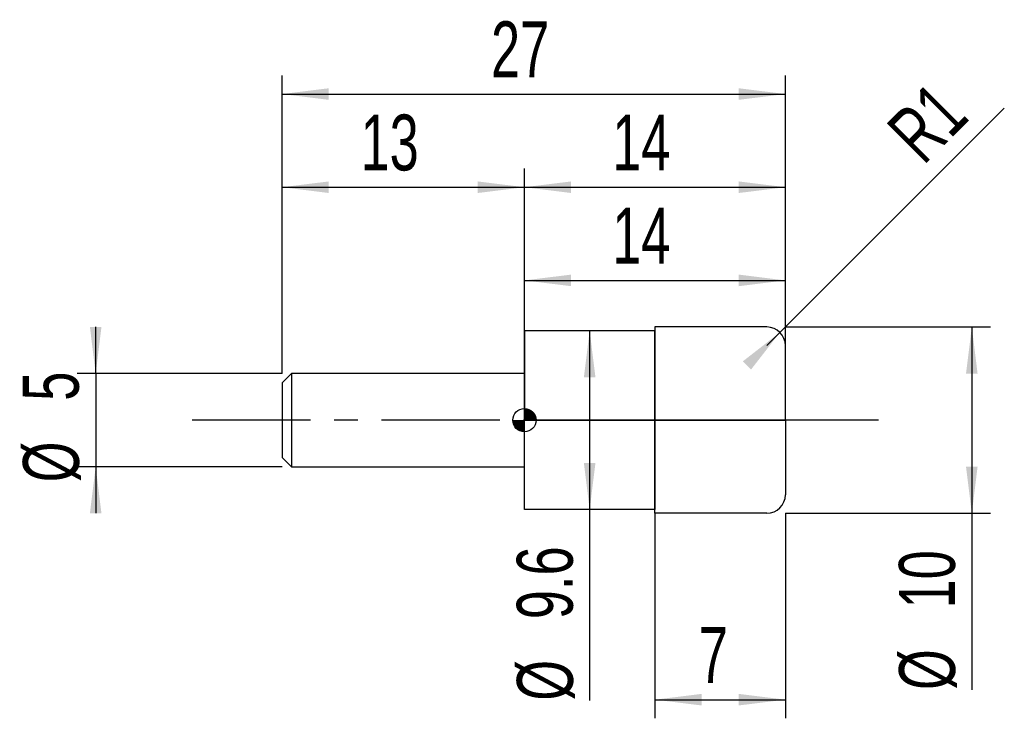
# Model space of a CAD drawing. Extents: x -14.1 to 38.7, y -16 to 21.5.
import ezdxf
from ezdxf.enums import TextEntityAlignment as Align

# ---------------------------------------------------------------- set-up
doc = ezdxf.new("R2010")
doc.units = 0
doc.linetypes.add('CENTER', pattern=[10.16, 6.35, -1.27, 1.27, -1.27])
doc.layers.get('0').update_dxf_attribs({"linetype": 'CONTINUOUS'})
for name, color, linetype in [('1', 4, 'CONTINUOUS'), ('2', 7, 'CONTINUOUS'), ('4', 2, 'CENTER'), ('CUT', 1, 'CONTINUOUS'), ('NOCUT', 7, 'CONTINUOUS'), ('SK1', 4, 'CONTINUOUS'), ('SK2', 7, 'CONTINUOUS'), ('SK4', 2, 'CENTER')]:
    doc.layers.add(name, color=color, linetype=linetype)
doc.dimstyles.new('SLDDIMSTYLE0', dxfattribs={"dimtxt": 3, "dimasz": 2.5, "dimexe": 0, "dimexo": 0.0625, "dimgap": 0.75, "dimtad": 1, "dimrnd": 1e-09, "dimzin": 12, "dimsah": 1, "dimcen": 0.09, "dimazin": 3, "dimtfac": 1, "dimtofl": 0, "dimtmove": 0, "dimatfit": 3})
doc.dimstyles.new('SLDDIMSTYLE1', dxfattribs={"dimtxt": 3, "dimasz": 2.5, "dimexe": 0, "dimexo": 0.0625, "dimgap": 0.75, "dimtad": 1, "dimrnd": 1e-09, "dimzin": 12, "dimsah": 1, "dimcen": 0, "dimazin": 3, "dimtfac": 1, "dimtofl": 0, "dimtmove": 0, "dimatfit": 3})
doc.dimstyles.new('SLDDIMSTYLE2', dxfattribs={"dimtxt": 3, "dimasz": 2.5, "dimexe": 0, "dimexo": 0.0625, "dimgap": 0.75, "dimtad": 1, "dimrnd": 1e-09, "dimzin": 12, "dimsah": 1, "dimcen": 0.09, "dimazin": 3, "dimtfac": 1, "dimtmove": 0, "dimatfit": 3})

# ---------------------------------------------------------------- blocks, each defined once
blk = doc.blocks.new('_D')
at = {"layer": '2'}
for p, q in [((20, -5), (20, -16)), ((27, -5), (27, -16)), ((20, -15), (27, -15))]:
    blk.add_line(p, q, dxfattribs=at)
for points in [[(20, -15), (22.5, -15.31), (22.5, -14.69)], [(27, -15), (24.5, -14.69), (24.5, -15.31)]]:
    blk.add_solid(points, dxfattribs=at)
at = {"layer": '2', "width": 0.7}
blk.add_text('7', height=3, dxfattribs=at).set_placement((22.354, -15), align=Align.BOTTOM_LEFT)
blk = doc.blocks.new('_D_1')
at = {"layer": '2'}
for p, q in [((27, 5), (38, 5)), ((37, 5), (37, -5)), ((27, -5), (38, -5)), ((37, -5), (37, -14.479))]:
    blk.add_line(p, q, dxfattribs=at)
for points in [[(37, 5), (36.69, 2.5), (37.31, 2.5)], [(37, -5), (37.31, -2.5), (36.69, -2.5)]]:
    blk.add_solid(points, dxfattribs=at)
at = {"layer": '2', "width": 0.7}
for s, p in [('10', (36.992, -10.105)), ('%%c', (37, -14.479))]:
    blk.add_text(s, height=3, rotation=90, dxfattribs=at).set_placement(p, align=Align.BOTTOM_LEFT)
blk = doc.blocks.new('_D_2')
at = {"layer": '2'}
for p, q in [((13, 4.8), (13, 8.5)), ((27, 4.8), (27, 8.5)), ((13, 7.5), (27, 7.5))]:
    blk.add_line(p, q, dxfattribs=at)
for points in [[(13, 7.5), (15.5, 7.19), (15.5, 7.81)], [(27, 7.5), (24.5, 7.81), (24.5, 7.19)]]:
    blk.add_solid(points, dxfattribs=at)
at = {"layer": '2', "width": 0.7}
blk.add_text('14', height=3, dxfattribs=at).set_placement((17.708, 7.5), align=Align.BOTTOM_LEFT)
blk = doc.blocks.new('_D_3')
at = {"layer": '2'}
for p, q in [((20, 4.8), (15.5, 4.8)), ((16.5, 4.8), (16.5, -4.8)), ((20, -4.8), (15.5, -4.8)), ((16.5, -4.8), (16.5, -15.052))]:
    blk.add_line(p, q, dxfattribs=at)
for points in [[(16.5, 4.8), (16.19, 2.3), (16.81, 2.3)], [(16.5, -4.8), (16.81, -2.3), (16.19, -2.3)]]:
    blk.add_solid(points, dxfattribs=at)
at = {"layer": '2', "width": 0.7}
for s, p in [('9.6', (16.492, -10.678)), ('%%c', (16.5, -15.052))]:
    blk.add_text(s, height=3, rotation=90, dxfattribs=at).set_placement(p, align=Align.BOTTOM_LEFT)
blk = doc.blocks.new('_D_4')
at = {"layer": '2'}
for q in [(38.744, 16.744), (26, 4)]:
    blk.add_line((26.707, 4.707), q, dxfattribs=at)
blk.add_solid([(26.707, 4.707), (24.72, 3.159), (25.159, 2.72)], dxfattribs=at)
at = {"layer": '2', "width": 0.7}
blk.add_text('R1', height=3, rotation=45, dxfattribs=at).set_placement((35.037, 13.002), align=Align.BOTTOM_LEFT)
blk = doc.blocks.new('_D_5')
at = {"layer": 'SK2'}
for p, q in [((0, 2.5), (0, 18.5)), ((27, 2.5), (27, 18.5)), ((0, 17.5), (27, 17.5))]:
    blk.add_line(p, q, dxfattribs=at)
for points in [[(0, 17.5), (2.5, 17.19), (2.5, 17.81)], [(27, 17.5), (24.5, 17.81), (24.5, 17.19)]]:
    blk.add_solid(points, dxfattribs=at)
at = {"layer": 'SK2', "width": 0.7}
blk.add_text('27', height=3, dxfattribs=at).set_placement((11.208, 17.5), align=Align.BOTTOM_LEFT)
blk = doc.blocks.new('_D_6')
at = {"layer": 'SK2'}
for p, q in [((0, 2.5), (0, 13.5)), ((13, 2.5), (13, 13.5)), ((0, 12.5), (13, 12.5))]:
    blk.add_line(p, q, dxfattribs=at)
for points in [[(0, 12.5), (2.5, 12.19), (2.5, 12.81)], [(13, 12.5), (10.5, 12.81), (10.5, 12.19)]]:
    blk.add_solid(points, dxfattribs=at)
at = {"layer": 'SK2', "width": 0.7}
blk.add_text('13', height=3, dxfattribs=at).set_placement((4.208, 12.5), align=Align.BOTTOM_LEFT)
blk = doc.blocks.new('_D_7')
at = {"layer": 'SK2'}
for p, q in [((13, 0), (13, 13.5)), ((27, 0), (27, 13.5)), ((13, 12.5), (27, 12.5))]:
    blk.add_line(p, q, dxfattribs=at)
for points in [[(13, 12.5), (15.5, 12.19), (15.5, 12.81)], [(27, 12.5), (24.5, 12.81), (24.5, 12.19)]]:
    blk.add_solid(points, dxfattribs=at)
at = {"layer": 'SK2', "width": 0.7}
blk.add_text('14', height=3, dxfattribs=at).set_placement((17.708, 12.5), align=Align.BOTTOM_LEFT)
blk = doc.blocks.new('_D_8')
at = {"layer": 'SK2'}
for p, q in [((-10, 2.5), (-10, 5)), ((0, 2.5), (-11, 2.5)), ((-10, 2.5), (-10, -2.5)), ((0, -2.5), (-11, -2.5)), ((-10, -2.5), (-10, -5))]:
    blk.add_line(p, q, dxfattribs=at)
for points in [[(-10, 2.5), (-9.69, 5), (-10.31, 5)], [(-10, -2.5), (-10.31, -5), (-9.69, -5)]]:
    blk.add_solid(points, dxfattribs=at)
at = {"layer": 'SK2', "width": 0.7}
for s, p in [('5', (-10.008, 1.041)), ('%%c', (-10, -3.333))]:
    blk.add_text(s, height=3, rotation=90, dxfattribs=at).set_placement(p, align=Align.BOTTOM_LEFT)
blk = doc.blocks.new('*U11')
at = {"color": 0, "linetype": 'CONTINUOUS'}
for points in [[(0, 0), (0, 0.625), (0.122, 0)], [(0.122, 0), (0, 0.625), (0.122, 0.613)], [(0.122, 0), (0.122, 0.613), (0.239, 0)], [(0.239, 0), (0.122, 0.613), (0.239, 0.577)], [(0.239, 0), (0.239, 0.577), (0.347, 0)], [(0.347, 0), (0.239, 0.577), (0.347, 0.52)], [(0.347, 0), (0.347, 0.52), (0.442, 0)], [(0.442, 0), (0.347, 0.52), (0.442, 0.442)], [(0.442, 0), (0.442, 0.442), (0.52, 0)], [(0.52, 0), (0.442, 0.442), (0.52, 0.347)], [(0.52, 0), (0.52, 0.347), (0.577, 0)], [(0.577, 0), (0.52, 0.347), (0.577, 0.239)], [(0.577, 0), (0.577, 0.239), (0.613, 0)], [(0.613, 0), (0.577, 0.239), (0.613, 0.122)], [(0.613, 0), (0.613, 0.122), (0.625, 0)]]:
    blk.add_solid(points, dxfattribs=at)
blk = doc.blocks.new('*U12')
at = {"color": 0, "linetype": 'CONTINUOUS'}
for points in [[(-0.616, -0.109), (-0.625, 0), (-0.616, 0)], [(-0.616, -0.109), (-0.616, 0), (-0.587, -0.214)], [(-0.587, -0.214), (-0.616, 0), (-0.587, 0)], [(-0.587, -0.214), (-0.587, 0), (-0.541, -0.312)], [(-0.541, -0.312), (-0.587, 0), (-0.541, 0)], [(-0.541, -0.312), (-0.541, 0), (-0.479, -0.402)], [(-0.479, -0.402), (-0.541, 0), (-0.479, 0)], [(-0.479, -0.402), (-0.479, 0), (-0.402, -0.479)], [(-0.402, -0.479), (-0.479, 0), (-0.402, 0)], [(-0.402, -0.479), (-0.402, 0), (-0.312, -0.541)], [(-0.312, -0.541), (-0.402, 0), (-0.312, 0)], [(-0.312, -0.541), (-0.312, 0), (-0.214, -0.587)], [(-0.214, -0.587), (-0.312, 0), (-0.214, 0)], [(-0.214, -0.587), (-0.214, 0), (-0.109, -0.616)], [(-0.109, -0.616), (-0.214, 0), (-0.109, 0)], [(-0.109, -0.616), (-0.109, 0), (0, -0.625)], [(0, -0.625), (-0.109, 0), (0, 0)]]:
    blk.add_solid(points, dxfattribs=at)
blk = doc.blocks.new('SW_DOWELSYMBOL_0')
at = {"layer": 'SK1', "color": 0}
blk.add_circle((0, 0), 0.625, dxfattribs=at)
at = {"color": 0, "linetype": 'CONTINUOUS'}
for name in ['*U11', '*U12']:
    blk.add_blockref(name, (0, 0), dxfattribs=at)

msp = doc.modelspace()

# ---------------------------------------------------------------- linework, layer by layer
at = {"layer": '1'}
for p, q in [((20, 4.8), (13, 4.8)), ((13, 4.8), (13, 2.5)), ((26, 5), (20, 5)), ((20, 5), (20, 0)), ((20, 0), (20, 4.8)), ((27, 0), (27, 4)), ((13, 2.5), (13, 0)), ((13, -2.5), (13, 0)), ((20, -5), (20, 0)), ((20, 0), (20, -4.8)), ((27, 0), (27, -4)), ((13, -4.8), (13, -2.5)), ((20, -4.8), (13, -4.8)), ((26, -5), (20, -5))]:
    msp.add_line(p, q, dxfattribs=at)
for centre, start, end in [((26, 4), 0, 90), ((26, -4), 270, 0)]:
    msp.add_arc(centre, 1, start, end, dxfattribs=at)
at = {"layer": '4'}
msp.add_line((27, 0), (13, 0), dxfattribs=at)
at = {"layer": 'CUT'}
for p, q in [((26, 5), (20, 5)), ((20, 5), (20, 0)), ((27, 0), (27, 4)), ((20, 0), (27, 0))]:
    msp.add_line(p, q, dxfattribs=at)
msp.add_arc((26, 4), 1, 0, 90, dxfattribs=at)
at = {"layer": 'NOCUT'}
for p, q in [((20, 4.8), (13, 4.8)), ((13, 4.8), (13, 2.5)), ((20, 0), (20, 4.8)), ((13, 2.5), (13, 0)), ((13, 0), (20, 0))]:
    msp.add_line(p, q, dxfattribs=at)
at = {"layer": 'SK1'}
for p, q in [((0.5, 2.5), (0, 2)), ((13, 2.5), (0.5, 2.5)), ((0.5, 2.5), (0.5, -2.5)), ((0, 2), (0, 0)), ((0, 0), (0, -2)), ((0, -2), (0.5, -2.5)), ((0.5, -2.5), (13, -2.5))]:
    msp.add_line(p, q, dxfattribs=at)
msp.add_circle((13, 0), 0.625, dxfattribs=at)
at = {"layer": 'SK4'}
msp.add_line((32, 0), (-5, 0), dxfattribs=at)

# ---------------------------------------------------------------- block references
at = {"layer": 'SK1'}
msp.add_blockref('SW_DOWELSYMBOL_0', (13, 0), dxfattribs=at)

# ---------------------------------------------------------------- texts
at = {"layer": 'SK2', "width": 0.7}
msp.add_text('AP1', height=0.05, dxfattribs=at).set_placement((13, -0.018), align=Align.BOTTOM_LEFT)

# ---------------------------------------------------------------- dimensions: what is measured, and where the dimension line sits
at = {"layer": '2'}
dim = msp.add_radius_dim(center=(26, 4), mpoint=(26.707, 4.707), dimstyle='SLDDIMSTYLE1', dxfattribs=at)
dim.commit()
dim.dimension.update_dxf_attribs({"geometry": '_D_4', "text_midpoint": (37, 15), "dimtype": 164})
for base, p1, p2, picture, middle in [((27, 7.5), (13, 4.8), (27, 4.8), '_D_2', (20, 7.5)), ((27, -15), (20, -5), (27, -5), '_D', (23.5, -15))]:
    dim = msp.add_linear_dim(base=base, p1=p1, p2=p2, dimstyle='SLDDIMSTYLE0', dxfattribs=at)
    dim.commit()
    dim.dimension.update_dxf_attribs({"geometry": picture, "text_midpoint": middle, "dimtype": 160})
for base, p1, p2, picture, middle in [((16.5, -4.8), (20, 4.8), (20, -4.8), '_D_3', (16.5, -10)), ((37, -5), (27, 5), (27, -5), '_D_1', (37, -10))]:
    dim = msp.add_linear_dim(base=base, p1=p1, p2=p2, angle=90, text='%%c<>', dimstyle='SLDDIMSTYLE0', dxfattribs=at)
    dim.commit()
    dim.dimension.update_dxf_attribs({"geometry": picture, "text_midpoint": middle, "dimtype": 160})
at = {"layer": 'SK2'}
for base, p1, p2, picture, middle in [((27, 17.5), (0, 2.5), (27, 2.5), '_D_5', (13.5, 17.5)), ((13, 12.5), (0, 2.5), (13, 2.5), '_D_6', (6.5, 12.5)), ((27, 12.5), (13, 0), (27, 0), '_D_7', (20, 12.5))]:
    dim = msp.add_linear_dim(base=base, p1=p1, p2=p2, dimstyle='SLDDIMSTYLE0', dxfattribs=at)
    dim.commit()
    dim.dimension.update_dxf_attribs({"geometry": picture, "text_midpoint": middle, "dimtype": 160})
dim = msp.add_linear_dim(base=(-10, -2.5), p1=(0, 2.5), p2=(0, -2.5), angle=90, text='%%c<>', dimstyle='SLDDIMSTYLE2', dxfattribs=at)
dim.commit()
dim.dimension.update_dxf_attribs({"geometry": '_D_8', "text_midpoint": (-10, 0), "dimtype": 160})

doc.saveas('drawing.dxf')
